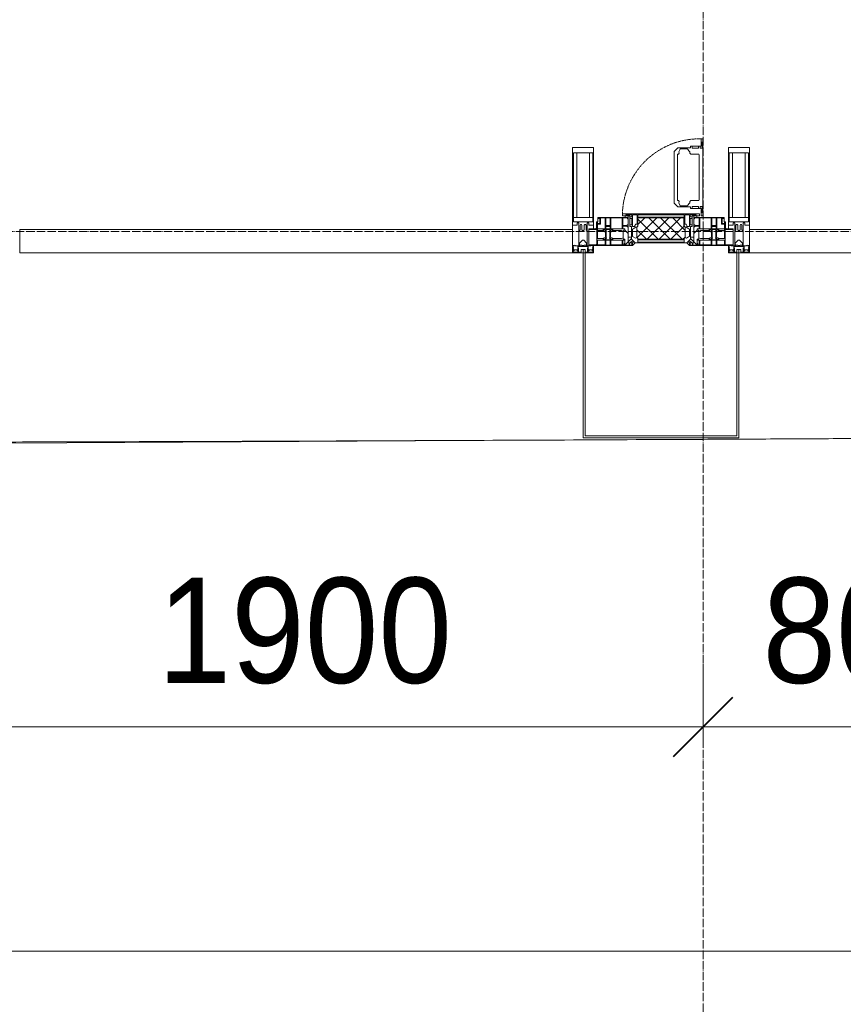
# Model space of a CAD drawing. Header units: millimetres. Extents: x 5617 to 110067, y 7718 to 195801.
# Tile 52 of 81: x 55140 to 57096, y 13565 to 15904. Entities that reach past the tile are written whole.
import ezdxf

# ---------------------------------------------------------------- set-up
doc = ezdxf.new("R2010")
doc.units = ezdxf.units.MM
for name, pattern in [('-D1-02х01', [3, 2, -1]), ('ADSK_Линия сетки', [25, 20, -2.5, 0, -2.5]), ('Линия сетки', [25, 20, -2.5, 0, -2.5])]:
    doc.linetypes.add(name, pattern=pattern)
for name, color, linetype, lineweight in [('Импосты витража', 7, 'Continuous', 18), ('Колонны', 7, 'Continuous', 18), ('Окна', 7, 'Continuous', 18), ('Оси', 7, 'Continuous', 9), ('Панели витража', 7, 'Continuous', 18), ('Размеры', 7, 'Continuous', 9), ('Размеры-100', 7, 'Continuous', 9), ('Форма', 7, 'Continuous', 18), ('Формообразующий элемент-перекрытие', 7, 'Continuous', 18), ('Элементы узлов', 7, 'Continuous', 18)]:
    doc.layers.add(name, color=color, linetype=linetype, lineweight=lineweight)
doc.styles.add('Arial', font='arial.ttf', dxfattribs={"width": 0.9, "height": 250})
doc.dimstyles.new('Основной_2_5_мм', dxfattribs={"dimscale": 304.8, "dimtxt": 255.06485, "dimasz": 0.463911, "dimexe": 0.492126, "dimexo": 0.492126, "dimgap": 0.098425, "dimtad": 1, "dimdec": 0, "dimdsep": 46, "dimtxsty": 'Arial', "dimblk1": 'OBLIQUE', "dimblk2": 'OBLIQUE', "dimsah": 1, "dimcen": 0.09, "dimdle": 0.492126, "dimazin": 2, "dimtfac": 1, "dimtdec": 4, "dimtix": 1, "dimtmove": 0, "dimatfit": 3, "dimfxl": 1, "dimtvp": 1, "dimtolj": 1, "dimtzin": 0, "dimlwd": 20, "dimlwe": 20, "dimarcsym": 2})

# ---------------------------------------------------------------- blocks, each defined once
blk = doc.blocks.new('System Panel - A_PAN_Glass-7510832-МКСС_К4_L14_48_300_')
at = {"layer": 'Панели витража', "color": 253, "lineweight": 5, "true_color": 0xaaaaaa}
for p, q in [((656.25, 55), (-656.25, 55)), ((-656.25, 55), (-656.25, 0)), ((656.25, 0), (656.25, 55)), ((-656.25, 0), (656.25, 0))]:
    blk.add_line(p, q, dxfattribs=at)
blk = doc.blocks.new('A_PAN_Створка - 383мм п-7_1-V71-МКСС_К4_L14_48_300_')
at = {"layer": 'Панели витража', "lineweight": 5}
h = blk.add_hatch(dxfattribs=at)
h.set_pattern_fill('FP_11', color=256, style=0, pattern_type=2)
h.set_pattern_definition([(45, (-124150, -15350), (-14.1421356, 14.1421356), []), (135, (-124150, -15350), (-14.1421356, -14.1421356), [])])
h.paths.add_polyline_path([(-54.5, 31.8), (54.5, 31.8), (54.9, 34.1), (57.2, 36.4), (57.2, 60.8), (54.6, 63.4), (53.6, 82.7), (-54.6, 81.8), (-54.6, 63.4), (-57.2, 60.8), (-57.2, 36.4), (-54.9, 34.1)])
at = {"layer": 'Окна', "lineweight": 5}
for p, q in [((95.1, 270.5), (95.1, 252.9)), ((99.6, 270.5), (95.1, 270.5)), ((97.9, 262.4), (95.1, 262.4)), ((97.9, 262.4), (97.9, 248.4)), ((99.6, 270.5), (99.6, 87.5)), ((39.7, 249), (31.1, 240.4)), ((31.1, 117.6), (31.1, 240.4)), ((41.4, 234.2), (39.1, 233.8)), ((70.1, 249), (39.7, 249)), ((41.4, 234.2), (43.5, 236.3)), ((45, 244.7), (42.3, 239.8)), ((42.3, 239.8), (43.5, 236.3)), ((45.9, 246.8), (45, 244.7)), ((63.3, 246.8), (45.9, 246.8)), ((64.1, 245), (63.3, 246.8)), ((64.1, 245), (66.7, 241)), ((66.7, 241), (68.6, 239.7)), ((68.6, 239.7), (68.6, 236.4)), ((68.6, 236.4), (71.1, 233.9)), ((70.1, 252.9), (70.1, 249)), ((95.1, 252.9), (70.1, 252.9)), ((74.1, 248.4), (74.1, 252.9)), ((89.1, 248.4), (74.1, 248.4)), ((89.1, 252.9), (89.1, 248.4)), ((93.1, 248.4), (93.1, 252.9)), ((97.9, 248.4), (93.1, 248.4)), ((39.1, 179), (39.1, 233.8)), ((71.1, 233.9), (89.5, 233.9)), ((89.5, 233.9), (90.6, 232.8)), ((90.6, 125.2), (90.6, 232.8)), ((39.1, 179), (39.1, 124.2)), ((39.7, 109), (31.1, 117.6)), ((41.4, 123.8), (39.1, 124.2)), ((41.4, 123.8), (43.5, 121.7)), ((42.3, 118.2), (43.5, 121.7)), ((45, 113.3), (42.3, 118.2)), ((64.1, 113), (66.7, 117)), ((66.7, 117), (68.6, 118.3)), ((68.6, 121.6), (71.1, 124.1)), ((68.6, 118.3), (68.6, 121.6)), ((71.1, 124.1), (89.5, 124.1)), ((89.5, 124.1), (90.6, 125.2)), ((70.1, 109), (39.7, 109)), ((45.9, 111.2), (45, 113.3)), ((63.3, 111.2), (45.9, 111.2)), ((64.1, 113), (63.3, 111.2)), ((70.1, 105.1), (70.1, 109)), ((95.1, 105.1), (70.1, 105.1)), ((74.1, 109.6), (74.1, 105.1)), ((89.1, 109.6), (74.1, 109.6)), ((89.1, 105.1), (89.1, 109.6)), ((93.1, 109.6), (93.1, 105.1)), ((97.9, 109.6), (93.1, 109.6)), ((95.1, 87.5), (95.1, 105.1)), ((97.9, 95.6), (95.1, 95.6)), ((97.9, 95.6), (97.9, 109.6)), ((-153, 73.5), (-150, 73.5)), ((-153, 60), (-153, 73.5)), ((-150, 84), (-78, 84)), ((-150, 73.5), (-150, 84)), ((-91.5, 92), (91.5, 92)), ((-91.5, 87.5), (-91.5, 92)), ((-73.9, 87.5), (-91.5, 87.5)), ((-78, 84), (-78, 23.5)), ((-73.9, 62.5), (-73.9, 87.5)), ((73.9, 87.5), (73.9, 62.5)), ((91.5, 87.5), (73.9, 87.5)), ((78, 84), (150, 84)), ((78, 23.5), (78, 84)), ((91.5, 92), (91.5, 87.5)), ((99.6, 87.5), (95.1, 87.5)), ((150, 84), (150, 73.5)), ((150, 73.5), (153, 73.5)), ((153, 73.5), (153, 60)), ((-171, 57), (-156, 57)), ((-171, 17), (-171, 57)), ((-70, 62.5), (-73.9, 62.5)), ((-70, 32.1), (-70, 62.5)), ((70, 62.5), (70, 32.1)), ((73.9, 62.5), (70, 62.5)), ((156, 57), (171, 57)), ((171, 57), (171, 17)), ((-78, 23.5), (-67.9, 23.5)), ((-61.4, 23.5), (-70, 32.1)), ((-67.9, 23.5), (-64.6, 26.8)), ((-67.9, 17), (-67.9, 23.5)), ((-61.4, 23.5), (-67.9, 17)), ((-64.6, 26.8), (-61.4, 23.5)), ((61.4, 23.5), (-61.4, 23.5)), ((70, 32.1), (61.4, 23.5)), ((61.4, 23.5), (64.6, 26.8)), ((67.9, 17), (61.4, 23.5)), ((64.6, 26.8), (67.9, 23.5)), ((67.9, 23.5), (67.9, 17)), ((67.9, 23.5), (78, 23.5)), ((-67.9, 17), (-171, 17)), ((171, 17), (67.9, 17))]:
    blk.add_line(p, q, dxfattribs=at)
at = {"layer": 'Окна', "color": 253, "lineweight": 5, "true_color": 0xaaaaaa}
for p, q in [((-152, 20), (-152, 73.5)), ((-150.5, 69.5), (-150.5, 73.5)), ((-148.5, 82.5), (-132.4, 82.5)), ((-148.5, 81), (-148.5, 82.5)), ((-143.5, 81), (-148.5, 81)), ((-145, 69.5), (-145, 79.5)), ((-143.5, 68), (-143.5, 81)), ((-132.4, 56.6), (-132.4, 82.5)), ((-131, 82.5), (-120.8, 82.5)), ((-131, 82.5), (-131, 64.6)), ((-120.8, 82.5), (-120.8, 64.6)), ((-119.3, 82.5), (-92.5, 82.5)), ((-119.3, 56.6), (-119.3, 82.5)), ((-92.5, 56.6), (-92.5, 82.5)), ((-90.8, 82.5), (-79.5, 82.5)), ((-90.8, 64.6), (-90.8, 82.5)), ((-85, 84), (-85, 87.5)), ((-85, 87.5), (-78, 87.5)), ((-78, 84), (-85, 84)), ((-79.5, 82.5), (-79.5, 80.6)), ((-79.5, 80.6), (-78, 80.6)), ((-78, 87.5), (-78, 84)), ((78, 87.5), (78, 84)), ((85, 87.5), (78, 87.5)), ((78, 84), (85, 84)), ((79.5, 80.6), (78, 80.6)), ((90.8, 82.5), (79.5, 82.5)), ((79.5, 82.5), (79.5, 80.6)), ((85, 84), (85, 87.5)), ((90.8, 64.6), (90.8, 82.5)), ((119.3, 82.5), (92.5, 82.5)), ((92.5, 56.6), (92.5, 82.5)), ((119.3, 56.6), (119.3, 82.5)), ((120.8, 82.5), (120.8, 64.6)), ((131, 82.5), (120.8, 82.5)), ((131, 82.5), (131, 64.6)), ((132.4, 56.6), (132.4, 82.5)), ((148.5, 82.5), (132.4, 82.5)), ((143.5, 81), (148.5, 81)), ((143.5, 68), (143.5, 81)), ((145, 69.5), (145, 79.5)), ((148.5, 81), (148.5, 82.5)), ((150.5, 69.5), (150.5, 73.5)), ((152, 20), (152, 73.5)), ((-171, 55.5), (-152, 55.5)), ((-145, 69.5), (-150.5, 69.5)), ((-150.5, 33.6), (-150.5, 68)), ((-150.5, 68), (-143.5, 68)), ((-150.5, 56.6), (-132.4, 56.6)), ((-136.4, 52.4), (-150.5, 52.4)), ((-137.2, 54.8), (-135.8, 50.8)), ((-132.5, 54.8), (-137.2, 54.8)), ((-132.1, 49), (-135.8, 50.8)), ((-132.5, 53.8), (-133.4, 52)), ((-133.4, 52), (-130.1, 50.4)), ((-132.5, 53.8), (-132.5, 54.8)), ((-132.1, 49), (-132.1, 36.8)), ((-131, 64.6), (-120.8, 64.6)), ((-131, 56.5), (-131, 62.6)), ((-120.8, 62.6), (-131, 62.6)), ((-131, 56.5), (-120.8, 56.5)), ((-131, 55.1), (-131, 52.7)), ((-120.8, 55.1), (-131, 55.1)), ((-129.4, 51.1), (-131, 52.7)), ((-130.1, 50.4), (-129.4, 51.1)), ((-130.1, 35.3), (-130.1, 50.4)), ((-122.4, 51.1), (-120.8, 52.7)), ((-121.7, 50.4), (-122.4, 51.1)), ((-118.4, 52), (-121.7, 50.4)), ((-121.7, 35.3), (-121.7, 50.4)), ((-120.8, 56.5), (-120.8, 62.6)), ((-120.8, 55.1), (-120.8, 52.7)), ((-119.7, 49), (-115.9, 50.8)), ((-119.7, 49), (-119.7, 36.8)), ((-92.5, 56.6), (-119.3, 56.6)), ((-119.3, 54.8), (-114.6, 54.8)), ((-119.3, 53.8), (-119.3, 54.8)), ((-119.3, 53.8), (-118.4, 52)), ((-114.6, 54.8), (-115.9, 50.8)), ((-94.1, 52.5), (-115.3, 52.5)), ((-89.9, 50.9), (-94.1, 52.5)), ((-80.1, 64.6), (-90.8, 64.6)), ((-90.8, 62.7), (-90.8, 56.6)), ((-80.4, 62.7), (-90.8, 62.7)), ((-90.8, 56.6), (-85.9, 56.6)), ((-89.9, 52.2), (-88.6, 53.5)), ((-89.9, 52.2), (-89.9, 50.9)), ((-89.9, 35.1), (-89.9, 50.9)), ((-85.9, 53.5), (-88.6, 53.5)), ((-85.9, 56.6), (-85.9, 53.5)), ((-85.9, 53.5), (-78, 45.6)), ((-80.4, 61.1), (-80.4, 62.7)), ((-78, 61.1), (-80.4, 61.1)), ((-80.1, 66.1), (-80.1, 64.6)), ((-78, 66.1), (-80.1, 66.1)), ((-78, 66.1), (-78, 61.1)), ((78, 66.1), (78, 61.1)), ((78, 66.1), (80.1, 66.1)), ((78, 61.1), (80.4, 61.1)), ((85.9, 53.5), (78, 45.6)), ((80.1, 66.1), (80.1, 64.6)), ((80.1, 64.6), (90.8, 64.6)), ((80.4, 62.7), (90.8, 62.7)), ((80.4, 61.1), (80.4, 62.7)), ((85.9, 56.6), (85.9, 53.5)), ((90.8, 56.6), (85.9, 56.6)), ((85.9, 53.5), (88.6, 53.5)), ((89.9, 52.2), (88.6, 53.5)), ((89.9, 50.9), (94.1, 52.5)), ((89.9, 52.2), (89.9, 50.9)), ((89.9, 35.1), (89.9, 50.9)), ((90.8, 62.7), (90.8, 56.6)), ((92.5, 56.6), (119.3, 56.6)), ((94.1, 52.5), (115.3, 52.5)), ((114.6, 54.8), (115.9, 50.8)), ((119.3, 54.8), (114.6, 54.8)), ((119.7, 49), (115.9, 50.8)), ((119.3, 53.8), (118.4, 52)), ((118.4, 52), (121.7, 50.4)), ((119.3, 53.8), (119.3, 54.8)), ((119.7, 49), (119.7, 36.8)), ((131, 64.6), (120.8, 64.6)), ((120.8, 56.5), (120.8, 62.6)), ((120.8, 62.6), (131, 62.6)), ((131, 56.5), (120.8, 56.5)), ((120.8, 55.1), (120.8, 52.7)), ((120.8, 55.1), (131, 55.1)), ((122.4, 51.1), (120.8, 52.7)), ((121.7, 50.4), (122.4, 51.1)), ((121.7, 35.3), (121.7, 50.4)), ((129.4, 51.1), (131, 52.7)), ((130.1, 50.4), (129.4, 51.1)), ((133.4, 52), (130.1, 50.4)), ((130.1, 35.3), (130.1, 50.4)), ((131, 56.5), (131, 62.6)), ((131, 55.1), (131, 52.7)), ((132.1, 49), (135.8, 50.8)), ((132.1, 49), (132.1, 36.8)), ((150.5, 56.6), (132.4, 56.6)), ((132.5, 54.8), (137.2, 54.8)), ((132.5, 53.8), (132.5, 54.8)), ((132.5, 53.8), (133.4, 52)), ((137.2, 54.8), (135.8, 50.8)), ((136.4, 52.4), (150.5, 52.4)), ((150.5, 68), (143.5, 68)), ((145, 69.5), (150.5, 69.5)), ((150.5, 33.6), (150.5, 68)), ((171, 55.5), (152, 55.5)), ((-136.3, 33.6), (-150.5, 33.6)), ((-150.5, 29.4), (-132.4, 29.4)), ((-150.5, 17), (-150.5, 29.4)), ((-137.2, 31), (-135.8, 35)), ((-132.5, 31), (-137.2, 31)), ((-132.1, 36.8), (-135.8, 35)), ((-133.4, 33.7), (-130.1, 35.3)), ((-132.5, 31.9), (-133.4, 33.7)), ((-132.5, 31.9), (-132.5, 31)), ((-132.4, 29.4), (-132.4, 18.6)), ((-129.4, 34.6), (-131, 33)), ((-131, 30.9), (-131, 33)), ((-120.8, 30.9), (-131, 30.9)), ((-131, 29.5), (-120.8, 29.5)), ((-131, 18.2), (-131, 29.5)), ((-130.1, 35.3), (-129.4, 34.6)), ((-121.7, 35.3), (-122.4, 34.6)), ((-122.4, 34.6), (-120.8, 33)), ((-118.4, 33.7), (-121.7, 35.3)), ((-120.8, 30.9), (-120.8, 33)), ((-120.8, 18.2), (-120.8, 29.5)), ((-119.7, 36.8), (-115.9, 35)), ((-119.3, 31.9), (-118.4, 33.7)), ((-119.3, 31.9), (-119.3, 31)), ((-119.3, 31), (-114.6, 31)), ((-92.5, 29.4), (-119.3, 29.4)), ((-119.3, 29.4), (-119.3, 18.6)), ((-114.6, 31), (-115.9, 35)), ((-94.1, 33.5), (-115.4, 33.5)), ((-89.9, 35.1), (-94.1, 33.5)), ((-92.5, 18.6), (-92.5, 29.4)), ((-90.8, 18.5), (-90.8, 29.4)), ((-90.8, 29.4), (-85.9, 29.4)), ((-89.9, 32.5), (-89.9, 35.1)), ((-85.9, 32.5), (-89.9, 32.5)), ((-85.9, 29.4), (-85.9, 32.5)), ((-85.9, 21.9), (-85.9, 29.4)), ((-70, 33.8), (-83.4, 20.4)), ((-78, 45.6), (-78, 36.8)), ((-78, 36.8), (-70, 36.8)), ((-75.9, 23.5), (-73, 23.5)), ((-75.9, 21.5), (-75.9, 23.5)), ((-67.2, 29.3), (-73, 23.5)), ((-70, 36.8), (-70, 33.8)), ((-67.9, 23.5), (-64.6, 26.8)), ((-67.9, 21.5), (-67.9, 23.5)), ((-64.6, 26.8), (-67.2, 29.3)), ((64.6, 26.8), (67.2, 29.3)), ((67.9, 23.5), (64.6, 26.8)), ((67.2, 29.3), (73, 23.5)), ((67.9, 21.5), (67.9, 23.5)), ((70, 36.8), (70, 33.8)), ((78, 36.8), (70, 36.8)), ((70, 33.8), (83.4, 20.4)), ((75.9, 23.5), (73, 23.5)), ((75.9, 21.5), (75.9, 23.5)), ((78, 45.6), (78, 36.8)), ((85.9, 32.5), (89.9, 32.5)), ((85.9, 29.4), (85.9, 32.5)), ((85.9, 21.9), (85.9, 29.4)), ((90.8, 29.4), (85.9, 29.4)), ((89.9, 35.1), (94.1, 33.5)), ((89.9, 32.5), (89.9, 35.1)), ((90.8, 18.5), (90.8, 29.4)), ((92.5, 18.6), (92.5, 29.4)), ((92.5, 29.4), (119.3, 29.4)), ((94.1, 33.5), (115.4, 33.5)), ((114.6, 31), (115.9, 35)), ((119.3, 31), (114.6, 31)), ((119.7, 36.8), (115.9, 35)), ((118.4, 33.7), (121.7, 35.3)), ((119.3, 31.9), (118.4, 33.7)), ((119.3, 31.9), (119.3, 31)), ((119.3, 29.4), (119.3, 18.6)), ((122.4, 34.6), (120.8, 33)), ((120.8, 30.9), (120.8, 33)), ((120.8, 30.9), (131, 30.9)), ((120.8, 18.2), (120.8, 29.5)), ((131, 29.5), (120.8, 29.5)), ((121.7, 35.3), (122.4, 34.6)), ((130.1, 35.3), (129.4, 34.6)), ((129.4, 34.6), (131, 33)), ((133.4, 33.7), (130.1, 35.3)), ((131, 30.9), (131, 33)), ((131, 18.2), (131, 29.5)), ((132.1, 36.8), (135.8, 35)), ((150.5, 29.4), (132.4, 29.4)), ((132.4, 29.4), (132.4, 18.6)), ((132.5, 31.9), (133.4, 33.7)), ((132.5, 31.9), (132.5, 31)), ((132.5, 31), (137.2, 31)), ((137.2, 31), (135.8, 35)), ((136.3, 33.6), (150.5, 33.6)), ((150.5, 17), (150.5, 29.4)), ((-171, 18.5), (-153.5, 18.5)), ((-153.5, 18.5), (-152, 20)), ((-132.4, 18.6), (-150.5, 18.6)), ((-120.8, 18.2), (-131, 18.2)), ((-119.3, 18.6), (-92.5, 18.6)), ((-87.3, 18.5), (-90.8, 18.5)), ((-87.3, 21.9), (-85.9, 21.9)), ((-87.3, 20.4), (-87.3, 21.9)), ((-87.3, 20.4), (-87.3, 18.5)), ((-84.8, 20.4), (-87.3, 20.4)), ((-85.9, 18.2), (-85.9, 20.4)), ((-75.9, 18.2), (-85.9, 18.2)), ((-83.4, 20.4), (-84.8, 20.4)), ((-75.9, 21.5), (-75.9, 18.2)), ((-74.9, 21.5), (-75.9, 21.5)), ((-74.9, 17.9), (-74.9, 21.5)), ((-68.9, 17.9), (-74.9, 17.9)), ((-68.9, 21.5), (-68.9, 17.9)), ((-67.9, 21.5), (-68.9, 21.5)), ((67.9, 21.5), (68.9, 21.5)), ((68.9, 21.5), (68.9, 17.9)), ((68.9, 17.9), (74.9, 17.9)), ((74.9, 21.5), (75.9, 21.5)), ((74.9, 17.9), (74.9, 21.5)), ((75.9, 21.5), (75.9, 18.2)), ((75.9, 18.2), (85.9, 18.2)), ((83.4, 20.4), (84.8, 20.4)), ((84.8, 20.4), (87.3, 20.4)), ((87.3, 21.9), (85.9, 21.9)), ((85.9, 18.2), (85.9, 20.4)), ((87.3, 20.4), (87.3, 21.9)), ((87.3, 20.4), (87.3, 18.5)), ((87.3, 18.5), (90.8, 18.5)), ((119.3, 18.6), (92.5, 18.6)), ((120.8, 18.2), (131, 18.2)), ((132.4, 18.6), (150.5, 18.6)), ((153.5, 18.5), (152, 20)), ((171, 18.5), (153.5, 18.5))]:
    blk.add_line(p, q, dxfattribs=at)
at = {"layer": 'Окна', "linetype": '-D1-02х01', "lineweight": 5}
blk.add_arc((91.4, 87.5), 183, 88.8555, 178.5909, dxfattribs=at)
at = {"layer": 'Окна', "lineweight": 5}
for centre, start, end in [((-156, 60), 270, 360), ((156, 60), 180, 270)]:
    blk.add_arc(centre, 3, start, end, dxfattribs=at)
at = {"layer": 'Элементы узлов', "color": 253, "lineweight": 5, "true_color": 0xaaaaaa}
for p, q in [((-91.5, 92), (-91.5, 87.5)), ((-91.5, 92), (91.5, 92)), ((-91.5, 87.5), (-73.9, 87.5)), ((-83.4, 90.3), (-69.4, 90.3)), ((-83.4, 90.3), (-83.4, 87.5)), ((-73.9, 87.5), (-73.9, 62.5)), ((-69.4, 85.5), (-73.9, 85.5)), ((-73.9, 81.5), (-69.4, 81.5)), ((-69.4, 90.3), (-69.4, 85.5)), ((-69.4, 81.5), (-69.4, 66.5)), ((-67.9, 89.3), (-66.9, 90.3)), ((-67.9, 62.5), (-67.9, 89.3)), ((-66.9, 90.3), (-57.4, 90.3)), ((-57.4, 90.3), (-56.4, 89.4)), ((-56.4, 89.4), (-56.4, 67.7)), ((-53.9, 90.3), (-54.9, 89.3)), ((-54.9, 89.3), (-54.9, 85.6)), ((-54.9, 85.6), (-53.9, 84.6)), ((-54.9, 81.9), (-53.8, 83)), ((-54.9, 63.5), (-54.9, 81.9)), ((-53.6, 82.7), (-54.6, 81.8)), ((-54.6, 81.8), (-54.6, 63.4)), ((53.9, 90.3), (-53.9, 90.3)), ((-53.9, 84.6), (53.9, 84.6)), ((53.8, 83), (-53.8, 83)), ((53.6, 82.7), (-53.6, 82.7)), ((54.6, 81.8), (53.6, 82.7)), ((54.9, 81.9), (53.8, 83)), ((53.9, 90.3), (54.9, 89.3)), ((54.9, 85.6), (53.9, 84.6)), ((54.6, 63.4), (54.6, 81.8)), ((54.9, 89.3), (54.9, 85.6)), ((54.9, 63.5), (54.9, 81.9)), ((57.4, 90.3), (56.4, 89.4)), ((56.4, 89.4), (56.4, 67.7)), ((66.9, 90.3), (57.4, 90.3)), ((67.9, 89.3), (66.9, 90.3)), ((67.9, 62.5), (67.9, 89.3)), ((69.4, 90.3), (69.4, 85.5)), ((83.4, 90.3), (69.4, 90.3)), ((69.4, 85.5), (73.9, 85.5)), ((69.4, 81.5), (69.4, 66.5)), ((73.9, 81.5), (69.4, 81.5)), ((91.5, 87.5), (73.9, 87.5)), ((73.9, 87.5), (73.9, 62.5)), ((83.4, 90.3), (83.4, 87.5)), ((91.5, 92), (91.5, 87.5)), ((-69.4, 66.5), (-73.9, 66.5)), ((-73.9, 62.5), (-70, 62.5)), ((-70, 62.5), (-70, 32.1)), ((-61.7, 62.5), (-67.9, 62.5)), ((-66, 56.5), (-67.8, 55.7)), ((-67.8, 55.7), (-67.8, 38.3)), ((-66, 56.5), (-62, 59.1)), ((-62, 59.1), (-60.7, 61)), ((-60.1, 67.7), (-61.7, 64.9)), ((-61.7, 64.9), (-61.7, 62.5)), ((-60.7, 61), (-57.4, 61)), ((-56.4, 67.7), (-60.1, 67.7)), ((-57.4, 61), (-54.9, 63.5)), ((-54.6, 63.4), (-57.2, 60.8)), ((-57.2, 60.8), (-57.2, 36.4)), ((57.2, 60.8), (54.6, 63.4)), ((57.4, 61), (54.9, 63.5)), ((56.4, 67.7), (60.1, 67.7)), ((57.2, 36.4), (57.2, 60.8)), ((60.7, 61), (57.4, 61)), ((60.1, 67.7), (61.7, 64.9)), ((62, 59.1), (60.7, 61)), ((61.7, 64.9), (61.7, 62.5)), ((61.7, 62.5), (67.9, 62.5)), ((66, 56.5), (62, 59.1)), ((66, 56.5), (67.8, 55.7)), ((67.8, 55.7), (67.8, 38.3)), ((69.4, 66.5), (73.9, 66.5)), ((70, 62.5), (70, 32.1)), ((73.9, 62.5), (70, 62.5)), ((-70, 32.1), (-61.4, 23.5)), ((-67.8, 38.3), (-65.7, 37.4)), ((-65.7, 37.4), (-60.8, 34.7)), ((61.4, 23.5), (-61.4, 23.5)), ((-60.8, 34.7), (-57.3, 35.9)), ((-55.2, 33.8), (-57.3, 35.9)), ((-57.2, 36.4), (-54.9, 34.1)), ((-55.2, 33.8), (-54.8, 31.5)), ((-54.9, 34.1), (-54.5, 31.8)), ((-53.9, 30.5), (-54.9, 29.5)), ((-54.9, 29.5), (-54.9, 25.8)), ((-54.9, 25.8), (-53.9, 24.8)), ((0, 31.5), (-54.8, 31.5)), ((-54.5, 31.8), (54.5, 31.8)), ((53.9, 30.5), (-53.9, 30.5)), ((-53.9, 24.8), (53.9, 24.8)), ((0, 31.5), (54.8, 31.5)), ((53.9, 30.5), (54.9, 29.5)), ((54.9, 25.8), (53.9, 24.8)), ((54.5, 31.8), (54.9, 34.1)), ((55.2, 33.8), (54.8, 31.5)), ((54.9, 34.1), (57.2, 36.4)), ((54.9, 29.5), (54.9, 25.8)), ((55.2, 33.8), (57.3, 35.9)), ((60.8, 34.7), (57.3, 35.9)), ((65.7, 37.4), (60.8, 34.7)), ((70, 32.1), (61.4, 23.5)), ((67.8, 38.3), (65.7, 37.4))]:
    blk.add_line(p, q, dxfattribs=at)
blk = doc.blocks.new('Rectangular Mullion - 50Wx250H-V80-МКСС_К4_L14_48_300_')
at = {"layer": 'Элементы узлов', "color": 253, "lineweight": 5, "true_color": 0xaaaaaa}
for p, q in [((-25, 65.2), (-25, 250)), ((-25, 250), (0, 250)), ((-23, 237.3), (0, 237.3)), ((-23, 237.3), (-23, 73.6)), ((-14.9, 84), (-14.9, 237.3)), ((25, 250), (0, 250)), ((23, 237.3), (0, 237.3)), ((14.9, 84), (14.9, 237.3)), ((23, 237.3), (23, 73.6)), ((25, 65.2), (25, 250)), ((0, 84), (-23, 84)), ((-0.5, 73.6), (-23, 73.6)), ((-14, 71.3), (-14, 65.2)), ((-10, 71.3), (-14, 71.3)), ((-10, 53), (-10, 71.3)), ((0, 84), (23, 84)), ((0.5, 73.6), (23, 73.6)), ((10, 71.3), (14, 71.3)), ((10, 53), (10, 71.3)), ((14, 71.3), (14, 65.2)), ((-14, 65.2), (-25, 65.2)), ((-8.7, 53), (-10, 53)), ((-10, 53), (-10, 17)), ((-8.7, 53), (-7, 54.7)), ((-7, 65.2), (-5.9, 67.3)), ((-7, 65.2), (-7, 54.7)), ((-4.1, 67.3), (-5.9, 67.3)), ((-4.1, 67.3), (-2.9, 65.1)), ((-2.9, 65.1), (-2.9, 54.6)), ((-1.3, 53), (-2.9, 54.6)), ((0, 53), (-1.3, 53)), ((0, 53), (1.3, 53)), ((1.3, 53), (2.9, 54.6)), ((4.1, 67.3), (2.9, 65.1)), ((2.9, 65.1), (2.9, 54.6)), ((4.1, 67.3), (5.9, 67.3)), ((7, 65.2), (5.9, 67.3)), ((7, 65.2), (7, 54.7)), ((8.7, 53), (7, 54.7)), ((8.7, 53), (10, 53)), ((10, 53), (10, 17)), ((14, 65.2), (25, 65.2)), ((-8.5, 23), (-1.5, 30)), ((-1.5, 30), (0, 30)), ((1.5, 30), (0, 30)), ((8.5, 23), (1.5, 30)), ((-23.8, 14.6), (-25, 14.2)), ((-25, 0), (-25, 14.2)), ((-22.3, 17), (-23.8, 17)), ((-23.8, 17), (-23.8, 14.6)), ((-22.5, 10.6), (-23.8, 14.6)), ((-22.5, 10.6), (-23.7, 9.9)), ((-23.7, 1.3), (-23.7, 9.9)), ((-23.7, 1.3), (-11.8, 1.3)), ((-23.2, 10.2), (-22.5, 8)), ((-22.5, 8), (-22.5, 4.5)), ((-21.3, 4.5), (-22.5, 4.5)), ((-22.3, 17), (-22.3, 16)), ((-22.3, 16), (-21.3, 16)), ((-19, 17.6), (-21.3, 16)), ((-21.3, 4.5), (-21.3, 6.5)), ((-21.3, 6.5), (-14.2, 6.5)), ((-18.4, 16.6), (-19, 17.6)), ((-7.4, 16.6), (-18.4, 16.6)), ((-14.2, 6.5), (-14.2, 4.5)), ((-13.2, 4.5), (-14.2, 4.5)), ((-13.2, 4.5), (-12.2, 7.2)), ((-12.7, 7.6), (-11.3, 11.4)), ((-12.7, 7.6), (-11.8, 6.9)), ((-12.2, 9), (-12.2, 14.8)), ((-12.2, 14.8), (0, 14.8)), ((-11.8, 1.3), (-11.8, 6.9)), ((-10.5, 11.2), (-11.3, 11.4)), ((-10.5, 1.5), (-10.5, 11.2)), ((-4.8, 1.5), (-10.5, 1.5)), ((-10, 17), (-7.5, 17)), ((-8.5, 18.5), (-8.5, 23)), ((-7.5, 18.5), (-8.5, 18.5)), ((-7.5, 17), (-7.5, 18.5)), ((-7.4, 18), (-7.4, 16.6)), ((-2.6, 18), (-7.4, 18)), ((0, 8), (-4.8, 8)), ((-4.8, 1.5), (-4.8, 8)), ((-2.6, 18), (-2.6, 16.8)), ((-2.6, 16.8), (0, 16.8)), ((2.6, 16.8), (0, 16.8)), ((0, 14.8), (0, 16.8)), ((0, 14.8), (0, 16.8)), ((12.2, 14.8), (0, 14.8)), ((0, 0), (0, 8)), ((0, 8), (4.8, 8)), ((0, 0), (0, 8)), ((2.6, 18), (2.6, 16.8)), ((2.6, 18), (7.4, 18)), ((4.8, 1.5), (4.8, 8)), ((4.8, 1.5), (10.5, 1.5)), ((7.4, 18), (7.4, 16.6)), ((7.4, 16.6), (18.4, 16.6)), ((7.5, 18.5), (8.5, 18.5)), ((7.5, 17), (7.5, 18.5)), ((10, 17), (7.5, 17)), ((8.5, 18.5), (8.5, 23)), ((10.5, 11.2), (11.3, 11.4)), ((10.5, 1.5), (10.5, 11.2)), ((12.7, 7.6), (11.3, 11.4)), ((12.7, 7.6), (11.8, 6.9)), ((11.8, 1.3), (11.8, 6.9)), ((23.7, 1.3), (11.8, 1.3)), ((12.2, 9), (12.2, 14.8)), ((13.2, 4.5), (12.2, 7.2)), ((13.2, 4.5), (14.2, 4.5)), ((21.3, 6.5), (14.2, 6.5)), ((14.2, 6.5), (14.2, 4.5)), ((19.9, 17), (21.3, 16)), ((22.3, 16), (21.3, 16)), ((21.3, 4.5), (21.3, 6.5)), ((21.3, 4.5), (22.5, 4.5)), ((22.3, 17), (22.3, 16)), ((22.5, 10.6), (23.8, 14.6)), ((22.5, 10.6), (23.7, 9.9)), ((23.2, 10.2), (22.5, 8)), ((22.5, 8), (22.5, 4.5)), ((23.7, 1.3), (23.7, 9.9)), ((23.8, 17), (23.8, 14.6)), ((23.8, 14.6), (25, 14.2)), ((25, 0), (25, 14.2)), ((-25, 0), (0, 0)), ((25, 0), (0, 0))]:
    blk.add_line(p, q, dxfattribs=at)
for centre, start, end in [((-0.5, 73.1), 360, 90), ((0.5, 73.1), 90, 180)]:
    blk.add_arc(centre, 0.5, start, end, dxfattribs=at)
blk = doc.blocks.new('Rectangular Mullion - R_StandardFrame_50Wx250H-V81-МКСС_К4_L14_48_300_')
at = {"layer": 'Импосты витража', "color": 253, "lineweight": 5, "true_color": 0xaaaaaa}
for p, q in [((-25, -250), (-25, 0)), ((-25, 0), (0, 0)), ((5, 0), (25, 0)), ((25, 0), (25, -17)), ((25, -57), (25, -250)), ((25, -250), (-25, -250))]:
    blk.add_line(p, q, dxfattribs=at)
blk = doc.blocks.new('Rectangular Mullion - 50Wx250H-V82-МКСС_К4_L14_48_300_')
at = {"layer": 'Элементы узлов', "color": 253, "lineweight": 5, "true_color": 0xaaaaaa}
for p, q in [((-25, 65.2), (-25, 250)), ((-25, 250), (0, 250)), ((-23, 237.3), (0, 237.3)), ((-23, 237.3), (-23, 73.6)), ((-14.9, 84), (-14.9, 237.3)), ((25, 250), (0, 250)), ((23, 237.3), (0, 237.3)), ((14.9, 84), (14.9, 237.3)), ((23, 237.3), (23, 73.6)), ((25, 65.2), (25, 250)), ((0, 84), (-23, 84)), ((-0.5, 73.6), (-23, 73.6)), ((-14, 71.3), (-14, 65.2)), ((-10, 71.3), (-14, 71.3)), ((-10, 53), (-10, 71.3)), ((0, 84), (23, 84)), ((0.5, 73.6), (23, 73.6)), ((10, 71.3), (14, 71.3)), ((10, 53), (10, 71.3)), ((14, 71.3), (14, 65.2)), ((-14, 65.2), (-25, 65.2)), ((-8.7, 53), (-10, 53)), ((-10, 53), (-10, 17)), ((-8.7, 53), (-7, 54.7)), ((-7, 65.2), (-5.9, 67.3)), ((-7, 65.2), (-7, 54.7)), ((-4.1, 67.3), (-5.9, 67.3)), ((-4.1, 67.3), (-2.9, 65.1)), ((-2.9, 65.1), (-2.9, 54.6)), ((-1.3, 53), (-2.9, 54.6)), ((0, 53), (-1.3, 53)), ((0, 53), (1.3, 53)), ((1.3, 53), (2.9, 54.6)), ((4.1, 67.3), (2.9, 65.1)), ((2.9, 65.1), (2.9, 54.6)), ((4.1, 67.3), (5.9, 67.3)), ((7, 65.2), (5.9, 67.3)), ((7, 65.2), (7, 54.7)), ((8.7, 53), (7, 54.7)), ((8.7, 53), (10, 53)), ((10, 53), (10, 17)), ((14, 65.2), (25, 65.2)), ((-8.5, 23), (-1.5, 30)), ((-1.5, 30), (0, 30)), ((1.5, 30), (0, 30)), ((8.5, 23), (1.5, 30)), ((-23.8, 14.6), (-25, 14.2)), ((-25, 0), (-25, 14.2)), ((-23.8, 17), (-23.8, 14.6)), ((-22.5, 10.6), (-23.8, 14.6)), ((-22.5, 10.6), (-23.7, 9.9)), ((-23.7, 1.3), (-23.7, 9.9)), ((-23.7, 1.3), (-11.8, 1.3)), ((-23.2, 10.2), (-22.5, 8)), ((-22.5, 8), (-22.5, 4.5)), ((-21.3, 4.5), (-22.5, 4.5)), ((-22.3, 17), (-22.3, 16)), ((-22.3, 16), (-21.3, 16)), ((-19.9, 17), (-21.3, 16)), ((-21.3, 4.5), (-21.3, 6.5)), ((-21.3, 6.5), (-14.2, 6.5)), ((-7.4, 16.6), (-18.4, 16.6)), ((-14.2, 6.5), (-14.2, 4.5)), ((-13.2, 4.5), (-14.2, 4.5)), ((-13.2, 4.5), (-12.2, 7.2)), ((-12.7, 7.6), (-11.3, 11.4)), ((-12.7, 7.6), (-11.8, 6.9)), ((-12.2, 9), (-12.2, 14.8)), ((-12.2, 14.8), (0, 14.8)), ((-11.8, 1.3), (-11.8, 6.9)), ((-10.5, 11.2), (-11.3, 11.4)), ((-10.5, 1.5), (-10.5, 11.2)), ((-4.8, 1.5), (-10.5, 1.5)), ((-10, 17), (-7.5, 17)), ((-8.5, 18.5), (-8.5, 23)), ((-7.5, 18.5), (-8.5, 18.5)), ((-7.5, 17), (-7.5, 18.5)), ((-7.4, 18), (-7.4, 16.6)), ((-2.6, 18), (-7.4, 18)), ((0, 8), (-4.8, 8)), ((-4.8, 1.5), (-4.8, 8)), ((-2.6, 18), (-2.6, 16.8)), ((-2.6, 16.8), (0, 16.8)), ((2.6, 16.8), (0, 16.8)), ((0, 14.8), (0, 16.8)), ((0, 14.8), (0, 16.8)), ((12.2, 14.8), (0, 14.8)), ((0, 0), (0, 8)), ((0, 8), (4.8, 8)), ((0, 0), (0, 8)), ((2.6, 18), (2.6, 16.8)), ((2.6, 18), (7.4, 18)), ((4.8, 1.5), (4.8, 8)), ((4.8, 1.5), (10.5, 1.5)), ((7.4, 18), (7.4, 16.6)), ((7.4, 16.6), (18.4, 16.6)), ((7.5, 18.5), (8.5, 18.5)), ((7.5, 17), (7.5, 18.5)), ((10, 17), (7.5, 17)), ((8.5, 18.5), (8.5, 23)), ((10.5, 11.2), (11.3, 11.4)), ((10.5, 1.5), (10.5, 11.2)), ((12.7, 7.6), (11.3, 11.4)), ((12.7, 7.6), (11.8, 6.9)), ((11.8, 1.3), (11.8, 6.9)), ((23.7, 1.3), (11.8, 1.3)), ((12.2, 9), (12.2, 14.8)), ((13.2, 4.5), (12.2, 7.2)), ((13.2, 4.5), (14.2, 4.5)), ((21.3, 6.5), (14.2, 6.5)), ((14.2, 6.5), (14.2, 4.5)), ((18.4, 16.6), (19, 17.6)), ((19, 17.6), (21.3, 16)), ((22.3, 16), (21.3, 16)), ((21.3, 4.5), (21.3, 6.5)), ((21.3, 4.5), (22.5, 4.5)), ((22.3, 17), (22.3, 16)), ((22.3, 17), (23.8, 17)), ((22.5, 10.6), (23.8, 14.6)), ((22.5, 10.6), (23.7, 9.9)), ((23.2, 10.2), (22.5, 8)), ((22.5, 8), (22.5, 4.5)), ((23.7, 1.3), (23.7, 9.9)), ((23.8, 17), (23.8, 14.6)), ((23.8, 14.6), (25, 14.2)), ((25, 0), (25, 14.2)), ((-25, 0), (0, 0)), ((25, 0), (0, 0))]:
    blk.add_line(p, q, dxfattribs=at)
for centre, start, end in [((-0.5, 73.1), 360, 90), ((0.5, 73.1), 90, 180)]:
    blk.add_arc(centre, 0.5, start, end, dxfattribs=at)
blk = doc.blocks.new('Rectangular Mullion - R_StandardFrame_50Wx250H-V83-МКСС_К4_L14_48_300_')
at = {"layer": 'Импосты витража', "color": 253, "lineweight": 5, "true_color": 0xaaaaaa}
for p, q in [((-25, -17), (-25, 0)), ((-25, 0), (-5, 0)), ((0, 0), (25, 0)), ((25, 0), (25, -250)), ((-25, -250), (-25, -57)), ((25, -250), (-25, -250))]:
    blk.add_line(p, q, dxfattribs=at)
blk = doc.blocks.new('A_SLK_PAN_Type1 - Прямой тип панели Ф-1_1-7501959-МКСС_К4_L14_48_300_')
at = {"layer": 'Колонны', "lineweight": 5}
for p, q in [((-185, 440), (185, 440)), ((-185, 0), (-185, 440)), ((-180, 435), (-180, 0)), ((180, 435), (-180, 435)), ((180, 0), (180, 435)), ((185, 440), (185, 0)), ((-180, 0), (-185, 0)), ((185, 0), (180, 0))]:
    blk.add_line(p, q, dxfattribs=at)
blk = doc.blocks.new('135_SLK_K4_AR_FCD_rvt-1-МКСС_К4_L14_48_300_')
at = {"layer": 'Форма', "color": 253, "lineweight": 5, "true_color": 0xaaaaaa, "flags": 128}
blk.add_lwpolyline([(114341.6, 14827.2), (118320, 14866.3), (121358.5, 14890.7), (123705, 14904.1)], dxfattribs=at)
at = {"layer": 'Форма', "color": 253, "lineweight": 9, "true_color": 0xaaaaaa}
blk.add_open_spline([(122602.5, 14900.3), (122687.7, 14900.5), (122829.7, 14900.9), (123028.3, 14901.5), (123198.5, 14902.1), (123368.6, 14902.7), (123595.3, 14903.6), (123878.5, 14904.9), (124161.8, 14906.2), (124388.5, 14907.4), (124558.6, 14908.3), (124728.8, 14909.3), (124955.4, 14910.6), (125238.7, 14912.3), (125522, 14914.2), (125748.7, 14915.8), (125975.5, 14917.4), (126259, 14919.4), (126598.8, 14922), (126882.1, 14924.3), (127108.8, 14926.2), (127279, 14927.6), (127449.1, 14929), (127675.8, 14931), (127959, 14933.5), (128242.2, 14936), (128468.9, 14938.1), (128639.1, 14939.7), (128809.3, 14941.3), (129035.9, 14943.4), (129319.1, 14946.2), (129562.4, 14948.5), (129692.5, 14949.8), (129709.3, 14949.9)], degree=3, knots=[-0.3727906, -0.3727906, -0.3727906, -0.3727906, -0.3660714, -0.3616071, -0.3571429, -0.3526786, -0.3482143, -0.3392857, -0.3303571, -0.3258929, -0.3214286, -0.3169643, -0.3125, -0.3035714, -0.2946429, -0.2901786, -0.2857143, -0.2767857, -0.2678571, -0.2589286, -0.2544643, -0.25, -0.2455357, -0.2410714, -0.2321429, -0.2232143, -0.21875, -0.2142857, -0.2098214, -0.2053571, -0.1964286, -0.1875, -0.1861798, -0.1861798, -0.1861798, -0.1861798], dxfattribs=at)
at = {"layer": 'Формообразующий элемент-перекрытие', "color": 253, "lineweight": 5, "true_color": 0xaaaaaa}
blk.add_open_spline([(123661.7, 14904), (123604.8, 14903.7), (123520.5, 14903.3), (123436.2, 14902.9), (123408.8, 14902.8)], degree=3, knots=[0.340403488, 0.340403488, 0.340403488, 0.340403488, 0.344827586, 0.346958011, 0.346958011, 0.346958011, 0.346958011], dxfattribs=at)
at = {"layer": 'Импосты витража', "color": 253, "lineweight": 5, "true_color": 0xaaaaaa}
for name, p in [('Rectangular Mullion - 50Wx250H-V80-МКСС_К4_L14_48_300_', (123965, 15350)), ('Rectangular Mullion - 50Wx250H-V82-МКСС_К4_L14_48_300_', (124335, 15350))]:
    blk.add_blockref(name, p, dxfattribs=at)
at = {"layer": 'Импосты витража', "color": 253, "lineweight": 5, "true_color": 0xaaaaaa, "extrusion": (0, 0, -1), "rotation": 180}
for name, p in [('Rectangular Mullion - R_StandardFrame_50Wx250H-V81-МКСС_К4_L14_48_300_', (-123965, 15350)), ('Rectangular Mullion - R_StandardFrame_50Wx250H-V83-МКСС_К4_L14_48_300_', (-124335, 15350))]:
    blk.add_blockref(name, p, dxfattribs=at)
at = {"layer": 'Колонны', "color": 253, "lineweight": 5, "true_color": 0xaaaaaa, "rotation": 180}
blk.add_blockref('A_SLK_PAN_Type1 - Прямой тип панели Ф-1_1-7501959-МКСС_К4_L14_48_300_', (124150, 15350), dxfattribs=at)
at = {"layer": 'Панели витража', "color": 253, "lineweight": 5, "true_color": 0xaaaaaa}
for name, p in [('A_PAN_Створка - 383мм п-7_1-V71-МКСС_К4_L14_48_300_', (124150, 15350)), ('System Panel - A_PAN_Glass-7510832-МКСС_К4_L14_48_300_', (123283.8, 15350)), ('System Panel - A_PAN_Glass-7510832-МКСС_К4_L14_48_300_', (125016.3, 15350))]:
    blk.add_blockref(name, p, dxfattribs=at)
blk = doc.blocks.new('DIMBLOCK10-МКСС_К4_L14_48_300_')
at = {"layer": 'Размеры-100', "lineweight": 20, "transparency": 16777216}
for p, q in [((54862.7, 14223.5), (54862.7, 14373.5)), ((56762.7, 14223.5), (56762.7, 14373.5)), ((54862.7, 14223.5), (56762.7, 14223.5)), ((54862.7, 14223.5), (54862.7, 14173.5)), ((56762.7, 14223.5), (56762.7, 14173.5))]:
    blk.add_line(p, q, dxfattribs=at)
at = {"layer": 'Размеры-100', "lineweight": 40, "transparency": 16777216}
for p, q in [((54862.7, 14223.5), (54933.4, 14294.2)), ((56762.7, 14223.5), (56833.4, 14294.2)), ((54862.7, 14223.5), (54792, 14152.8)), ((56762.7, 14223.5), (56692, 14152.8))]:
    blk.add_line(p, q, dxfattribs=at)
at = {"layer": 'Размеры-100', "color": 0, "lineweight": 20, "transparency": 16777216, "insert": (55467.4, 14578.1), "char_height": 250, "width": 828.765, "attachment_point": 1, "line_spacing_factor": 0.941778, "style": 'Arial'}
blk.add_mtext('1900', dxfattribs=at)
blk = doc.blocks.new('_Oblique')
at = {"color": 0, "linetype": 'ByBlock', "lineweight": -2}
blk.add_line((-0.5, -0.5), (0.5, 0.5), dxfattribs=at)
blk = doc.blocks.new('DIMBLOCK11-МКСС_К4_L14_48_300_')
at = {"layer": 'Размеры-100', "lineweight": 20, "transparency": 16777216}
for p, q in [((56762.7, 14223.5), (56762.7, 14373.5)), ((57562.7, 14223.5), (57562.7, 14373.5)), ((56762.7, 14223.5), (57562.7, 14223.5)), ((56762.7, 14223.5), (56762.7, 14173.5)), ((57562.7, 14223.5), (57562.7, 14173.5))]:
    blk.add_line(p, q, dxfattribs=at)
at = {"layer": 'Размеры-100', "lineweight": 40, "transparency": 16777216}
for p, q in [((56762.7, 14223.5), (56833.4, 14294.2)), ((57562.7, 14223.5), (57633.4, 14294.2)), ((56762.7, 14223.5), (56692, 14152.8)), ((57562.7, 14223.5), (57492, 14152.8))]:
    blk.add_line(p, q, dxfattribs=at)
at = {"layer": 'Размеры-100', "color": 0, "lineweight": 20, "transparency": 16777216, "insert": (56903.7, 14578.1), "char_height": 250, "width": 621.573, "attachment_point": 1, "line_spacing_factor": 0.941778, "style": 'Arial'}
blk.add_mtext('800', dxfattribs=at)
blk = doc.blocks.new('DIMBLOCK16-МКСС_К4_L14_48_300_')
at = {"layer": 'Размеры-100', "lineweight": 20, "transparency": 16777216}
for p, q in [((29662.7, 13690.7), (29662.7, 13840.7)), ((69262.7, 13690.7), (69262.7, 13840.7)), ((29512.7, 13690.7), (69412.7, 13690.7)), ((29662.7, 13690.7), (29662.7, 13640.7)), ((69262.7, 13690.7), (69262.7, 13640.7))]:
    blk.add_line(p, q, dxfattribs=at)
at = {"layer": 'Размеры-100', "lineweight": 40, "transparency": 16777216}
for p, q in [((29662.7, 13690.7), (29733.4, 13761.4)), ((69262.7, 13690.7), (69333.4, 13761.4)), ((29662.7, 13690.7), (29592, 13620)), ((69262.7, 13690.7), (69192, 13620))]:
    blk.add_line(p, q, dxfattribs=at)
at = {"layer": 'Размеры-100', "color": 0, "lineweight": 20, "transparency": 16777216, "insert": (49031.1, 14045.3), "char_height": 250, "width": 1035.956, "attachment_point": 1, "line_spacing_factor": 0.941778, "style": 'Arial'}
blk.add_mtext('39600', dxfattribs=at)

msp = doc.modelspace()

# ---------------------------------------------------------------- linework, layer by layer
at = {"layer": 'Оси', "linetype": 'Линия сетки'}
msp.add_line((56762.7, 13295.7), (56762.7, 33150), dxfattribs=at)
at = {"layer": 'Оси', "linetype": 'ADSK_Линия сетки'}
msp.add_line((69432.7, 15400), (25313.5, 15400), dxfattribs=at)

# ---------------------------------------------------------------- block references
at = {"lineweight": 5}
msp.add_blockref('135_SLK_K4_AR_FCD_rvt-1-МКСС_К4_L14_48_300_', (-67487.3, 0), dxfattribs=at)

# ---------------------------------------------------------------- dimensions: what is measured, and where the dimension line sits
at = {"layer": 'Размеры', "lineweight": 20}
for base, p1, p2, override, picture, middle in [((56762.7, 14223.5), (54862.7, 14323.5), (56762.7, 14323.5), {"dimpost": '<>', "dimfxl": 1900}, 'DIMBLOCK10-МКСС_К4_L14_48_300_', (55812.7, 14381.2)), ((57562.7, 14223.5), (56762.7, 14323.5), (57562.7, 14323.5), {"dimpost": '<>', "dimfxl": 800}, 'DIMBLOCK11-МКСС_К4_L14_48_300_', (57162.7, 14381.2)), ((69262.7, 13690.7), (29662.7, 13790.7), (69262.7, 13790.7), {"dimpost": '<>', "dimfxl": 39600}, 'DIMBLOCK16-МКСС_К4_L14_48_300_', (49462.7, 13848.4))]:
    dim = msp.add_linear_dim(base=base, p1=p1, p2=p2, dimstyle='Основной_2_5_мм', override=override, dxfattribs=at)
    dim.commit()
    dim.dimension.update_dxf_attribs({"geometry": picture, "text_midpoint": middle})

doc.saveas('drawing.dxf')
